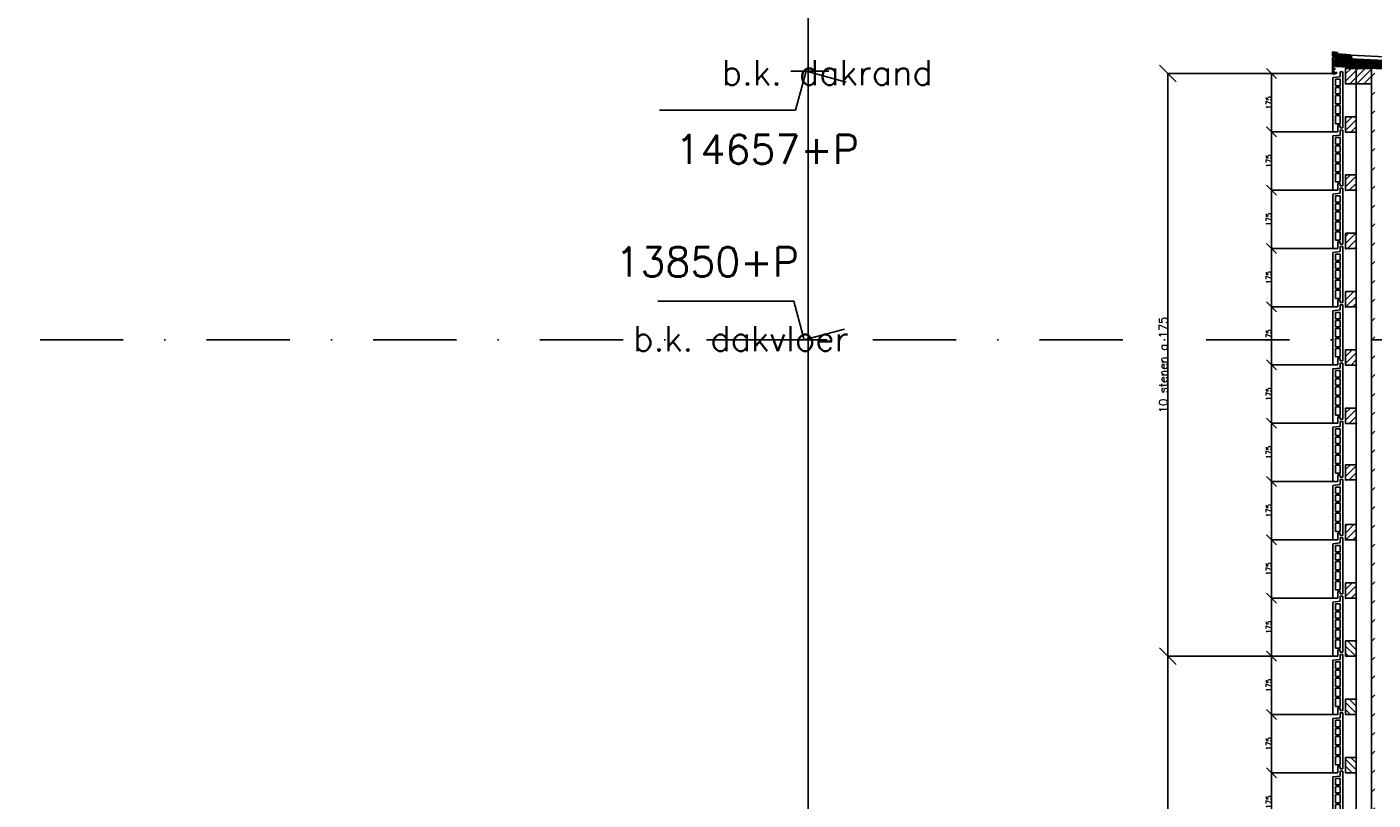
# Model space of a CAD drawing. Extents: x 0 to 317513, y 0 to 193913.
# Tile 11 of 69: x 153921 to 157962, y 104914 to 107236. Entities that reach past the tile are written whole.
import ezdxf

# ---------------------------------------------------------------- set-up
doc = ezdxf.new("R2010")
doc.units = 0
doc.header["$LTSCALE"] = 20
doc.header["$MEASUREMENT"] = 0
doc.header["$PDSIZE"] = -1
for name, pattern in [('CENTER', [5.421053, 3.388158, -0.677632, 0.677632, -0.677632]), ('DASHDOT', [25, 12.5, -6.25, 0, -6.25]), ('DD1', [2.66667, 1.66667, -0.5, 0, -0.5]), ('HIDDEN', [9.375, 6.25, -3.125])]:
    doc.linetypes.add(name, pattern=pattern)
doc.layers.get('0').update_dxf_attribs({"linetype": 'CONTINUOUS'})
doc.layers.get('DEFPOINTS').update_dxf_attribs({"linetype": 'CONTINUOUS'})
for name, color, linetype in [('A--A25--_F--3-', 9, 'CONTINUOUS'), ('A--A42--_F--3-', 9, 'CONTINUOUS'), ('A--A42--_F-23-', 9, 'CONTINUOUS'), ('A--L21D3_BUITENWAND', 3, 'CONTINUOUS'), ('A--L25--', 7, 'CONTINUOUS'), ('A--L25--_F-23-', 7, 'CONTINUOUS'), ('A--L27DC4_DAKEN', 4, 'HIDDEN'), ('A--L31--', 2, 'CONTINUOUS'), ('A--L42--', 7, 'CONTINUOUS'), ('A--L42--_F--3-', 7, 'CONTINUOUS'), ('A--L42--_F-23-', 7, 'CONTINUOUS'), ('A--L47', 7, 'CONTINUOUS'), ('A--M$1A-_F123-', 1, 'CONTINUOUS'), ('A--M01A1_MAATVOERING', 1, 'CONTINUOUS'), ('A--M01B1_HOOGTE_MAATV', 1, 'CONTINUOUS'), ('A--T01B2_HOOGTE_MAATV', 2, 'CONTINUOUS'), ('A--T01B3_HOOGTE_MAATV', 3, 'CONTINUOUS'), ('STRAMIEN', 8, 'DD1'), ('X--LR---_CP', 7, 'CONTINUOUS')]:
    doc.layers.add(name, color=color, linetype=linetype)
doc.styles.add('HOOGTEXT', font='ROMANS.shx', dxfattribs={"height": 2.5})
doc.styles.add('MAATLIJN', font='ROMANS')
doc.dimstyles.new('ALFA25', dxfattribs={"dimscale": 0.3, "dimtxt": 50, "dimasz": 100, "dimexe": 0, "dimexo": 0, "dimgap": 2, "dimtad": 1, "dimdec": 0, "dimzin": 0, "dimdsep": 46, "dimtxsty": 'MAATLIJN', "dimblk1": 'OBLIQUE', "dimblk2": 'OBLIQUE', "dimsah": 1, "dimcen": 0, "dimclrd": 1, "dimclre": 1, "dimclrt": 2, "dimadec": 0, "dimazin": 0, "dimtfac": 0.75, "dimtdec": 4, "dimtix": 1, "dimtmove": 2, "dimatfit": 3, "dimldrblk": 'OBLIQUE', "dimfxl": 0, "dimtvp": 1.5, "dimtolj": 1, "dimtzin": 0, "dimarcsym": 0})
pattern_1 = [(45, (0, 0), (-10.6066, 10.6066), [])]

# ---------------------------------------------------------------- blocks, each defined once
blk = doc.blocks.new('_OBLIQUE')
at = {"color": 0, "linetype": 'ByBlock'}
blk.add_line((-0.5, -0.5), (0.5, 0.5), dxfattribs=at)
blk = doc.blocks.new('*D65')
at = {"color": 1, "linetype": 'ByBlock'}
for p, q in [((157841.3, 105345.9), (157656.7, 105345.9)), ((157656.7, 105170.9), (157656.7, 105345.9)), ((157841.3, 105170.9), (157656.7, 105170.9))]:
    blk.add_line(p, q, dxfattribs=at)
at = {"layer": 'DEFPOINTS', "color": 0, "linetype": 'ByBlock'}
for p in [(157656.7, 105345.9), (157841.3, 105345.9), (157841.3, 105170.9)]:
    blk.add_point(p, dxfattribs=at)
at = {"color": 1, "linetype": 'ByBlock', "xscale": 30, "yscale": 30, "zscale": 30}
for p, rotation in [((157656.7, 105345.9), 90), ((157656.7, 105170.9), 270)]:
    blk.add_blockref('_OBLIQUE', p, dxfattribs=dict(at, rotation=rotation))
at = {"color": 2, "linetype": 'ByBlock', "insert": (157648.6, 105258.4), "char_height": 15, "attachment_point": 5, "rotation": 90, "style": 'MAATLIJN'}
blk.add_mtext('\\A1;175', dxfattribs=at)
blk = doc.blocks.new('*D66')
at = {"color": 1, "linetype": 'ByBlock'}
for p, q in [((157841.3, 105520.9), (157656.7, 105520.9)), ((157656.7, 105345.9), (157656.7, 105520.9)), ((157841.3, 105345.9), (157656.7, 105345.9))]:
    blk.add_line(p, q, dxfattribs=at)
at = {"layer": 'DEFPOINTS', "color": 0, "linetype": 'ByBlock'}
for p in [(157656.7, 105520.9), (157841.3, 105520.9), (157841.3, 105345.9)]:
    blk.add_point(p, dxfattribs=at)
at = {"color": 1, "linetype": 'ByBlock', "xscale": 30, "yscale": 30, "zscale": 30}
for p, rotation in [((157656.7, 105520.9), 90), ((157656.7, 105345.9), 270)]:
    blk.add_blockref('_OBLIQUE', p, dxfattribs=dict(at, rotation=rotation))
at = {"color": 2, "linetype": 'ByBlock', "insert": (157648.6, 105433.4), "char_height": 15, "attachment_point": 5, "rotation": 90, "style": 'MAATLIJN'}
blk.add_mtext('\\A1;175', dxfattribs=at)
blk = doc.blocks.new('*D67')
at = {"color": 1, "linetype": 'ByBlock'}
for p, q in [((157841.3, 105695.9), (157656.7, 105695.9)), ((157656.7, 105520.9), (157656.7, 105695.9)), ((157841.3, 105520.9), (157656.7, 105520.9))]:
    blk.add_line(p, q, dxfattribs=at)
at = {"layer": 'DEFPOINTS', "color": 0, "linetype": 'ByBlock'}
for p in [(157656.7, 105695.9), (157841.3, 105695.9), (157841.3, 105520.9)]:
    blk.add_point(p, dxfattribs=at)
at = {"color": 1, "linetype": 'ByBlock', "xscale": 30, "yscale": 30, "zscale": 30}
for p, rotation in [((157656.7, 105695.9), 90), ((157656.7, 105520.9), 270)]:
    blk.add_blockref('_OBLIQUE', p, dxfattribs=dict(at, rotation=rotation))
at = {"color": 2, "linetype": 'ByBlock', "insert": (157648.6, 105608.4), "char_height": 15, "attachment_point": 5, "rotation": 90, "style": 'MAATLIJN'}
blk.add_mtext('\\A1;175', dxfattribs=at)
blk = doc.blocks.new('*D68')
at = {"color": 1, "linetype": 'ByBlock'}
for p, q in [((157841.3, 105870.9), (157656.7, 105870.9)), ((157656.7, 105695.9), (157656.7, 105870.9)), ((157841.3, 105695.9), (157656.7, 105695.9))]:
    blk.add_line(p, q, dxfattribs=at)
at = {"layer": 'DEFPOINTS', "color": 0, "linetype": 'ByBlock'}
for p in [(157656.7, 105870.9), (157841.3, 105870.9), (157841.3, 105695.9)]:
    blk.add_point(p, dxfattribs=at)
at = {"color": 1, "linetype": 'ByBlock', "xscale": 30, "yscale": 30, "zscale": 30}
for p, rotation in [((157656.7, 105870.9), 90), ((157656.7, 105695.9), 270)]:
    blk.add_blockref('_OBLIQUE', p, dxfattribs=dict(at, rotation=rotation))
at = {"color": 2, "linetype": 'ByBlock', "insert": (157648.6, 105783.4), "char_height": 15, "attachment_point": 5, "rotation": 90, "style": 'MAATLIJN'}
blk.add_mtext('\\A1;175', dxfattribs=at)
blk = doc.blocks.new('*D69')
at = {"color": 1, "linetype": 'ByBlock'}
for p, q in [((157841.3, 106045.9), (157656.7, 106045.9)), ((157656.7, 105870.9), (157656.7, 106045.9)), ((157841.3, 105870.9), (157656.7, 105870.9))]:
    blk.add_line(p, q, dxfattribs=at)
at = {"layer": 'DEFPOINTS', "color": 0, "linetype": 'ByBlock'}
for p in [(157656.7, 106045.9), (157841.3, 106045.9), (157841.3, 105870.9)]:
    blk.add_point(p, dxfattribs=at)
at = {"color": 1, "linetype": 'ByBlock', "xscale": 30, "yscale": 30, "zscale": 30}
for p, rotation in [((157656.7, 106045.9), 90), ((157656.7, 105870.9), 270)]:
    blk.add_blockref('_OBLIQUE', p, dxfattribs=dict(at, rotation=rotation))
at = {"color": 2, "linetype": 'ByBlock', "insert": (157648.6, 105958.4), "char_height": 15, "attachment_point": 5, "rotation": 90, "style": 'MAATLIJN'}
blk.add_mtext('\\A1;175', dxfattribs=at)
blk = doc.blocks.new('*D70')
at = {"color": 1, "linetype": 'ByBlock'}
for p, q in [((157841.3, 106220.9), (157656.7, 106220.9)), ((157656.7, 106045.9), (157656.7, 106220.9)), ((157841.3, 106045.9), (157656.7, 106045.9))]:
    blk.add_line(p, q, dxfattribs=at)
at = {"layer": 'DEFPOINTS', "color": 0, "linetype": 'ByBlock'}
for p in [(157656.7, 106220.9), (157841.3, 106220.9), (157841.3, 106045.9)]:
    blk.add_point(p, dxfattribs=at)
at = {"color": 1, "linetype": 'ByBlock', "xscale": 30, "yscale": 30, "zscale": 30}
for p, rotation in [((157656.7, 106220.9), 90), ((157656.7, 106045.9), 270)]:
    blk.add_blockref('_OBLIQUE', p, dxfattribs=dict(at, rotation=rotation))
at = {"color": 2, "linetype": 'ByBlock', "insert": (157648.6, 106133.4), "char_height": 15, "attachment_point": 5, "rotation": 90, "style": 'MAATLIJN'}
blk.add_mtext('\\A1;175', dxfattribs=at)
blk = doc.blocks.new('*D71')
at = {"color": 1, "linetype": 'ByBlock'}
for p, q in [((157841.3, 106745.9), (157656.7, 106745.9)), ((157656.7, 106570.9), (157656.7, 106745.9)), ((157841.3, 106570.9), (157656.7, 106570.9))]:
    blk.add_line(p, q, dxfattribs=at)
at = {"layer": 'DEFPOINTS', "color": 0, "linetype": 'ByBlock'}
for p in [(157656.7, 106745.9), (157841.3, 106745.9), (157841.3, 106570.9)]:
    blk.add_point(p, dxfattribs=at)
at = {"color": 1, "linetype": 'ByBlock', "xscale": 30, "yscale": 30, "zscale": 30}
for p, rotation in [((157656.7, 106745.9), 90), ((157656.7, 106570.9), 270)]:
    blk.add_blockref('_OBLIQUE', p, dxfattribs=dict(at, rotation=rotation))
at = {"color": 2, "linetype": 'ByBlock', "insert": (157648.6, 106658.4), "char_height": 15, "attachment_point": 5, "rotation": 90, "style": 'MAATLIJN'}
blk.add_mtext('\\A1;175', dxfattribs=at)
blk = doc.blocks.new('*D72')
at = {"color": 1, "linetype": 'ByBlock'}
for p, q in [((157841.3, 106395.9), (157656.7, 106395.9)), ((157656.7, 106220.9), (157656.7, 106395.9)), ((157841.3, 106220.9), (157656.7, 106220.9))]:
    blk.add_line(p, q, dxfattribs=at)
at = {"layer": 'DEFPOINTS', "color": 0, "linetype": 'ByBlock'}
for p in [(157656.7, 106395.9), (157841.3, 106395.9), (157841.3, 106220.9)]:
    blk.add_point(p, dxfattribs=at)
at = {"color": 1, "linetype": 'ByBlock', "xscale": 30, "yscale": 30, "zscale": 30}
for p, rotation in [((157656.7, 106395.9), 90), ((157656.7, 106220.9), 270)]:
    blk.add_blockref('_OBLIQUE', p, dxfattribs=dict(at, rotation=rotation))
at = {"color": 2, "linetype": 'ByBlock', "insert": (157648.6, 106308.4), "char_height": 15, "attachment_point": 5, "rotation": 90, "style": 'MAATLIJN'}
blk.add_mtext('\\A1;175', dxfattribs=at)
blk = doc.blocks.new('*D73')
at = {"color": 1, "linetype": 'ByBlock'}
for p, q in [((157841.3, 106570.9), (157656.7, 106570.9)), ((157656.7, 106395.9), (157656.7, 106570.9)), ((157841.3, 106395.9), (157656.7, 106395.9))]:
    blk.add_line(p, q, dxfattribs=at)
at = {"layer": 'DEFPOINTS', "color": 0, "linetype": 'ByBlock'}
for p in [(157656.7, 106570.9), (157841.3, 106570.9), (157841.3, 106395.9)]:
    blk.add_point(p, dxfattribs=at)
at = {"color": 1, "linetype": 'ByBlock', "xscale": 30, "yscale": 30, "zscale": 30}
for p, rotation in [((157656.7, 106570.9), 90), ((157656.7, 106395.9), 270)]:
    blk.add_blockref('_OBLIQUE', p, dxfattribs=dict(at, rotation=rotation))
at = {"color": 2, "linetype": 'ByBlock', "insert": (157648.6, 106483.4), "char_height": 15, "attachment_point": 5, "rotation": 90, "style": 'MAATLIJN'}
blk.add_mtext('\\A1;175', dxfattribs=at)
blk = doc.blocks.new('*U632')
at = {"layer": 'A--A42--_F-23-', "linetype": 'Continuous'}
h = blk.add_hatch(dxfattribs=at)
h.set_pattern_fill('ALFALINE', color=256, scale=40, style=0)
h.set_pattern_definition([(45, (-157962.265, -101917.898), (-28.284271, 28.284271), [])])
h.paths.add_polyline_path([(0, 0), (-5, 0), (-5, 5194), (0, 5194), (5, 5194), (5, 0)])
at = {"layer": 'A--L42--_F-23-', "color": 2, "linetype": 'Continuous'}
blk.add_lwpolyline([(0, 0), (-5, 0), (-5, 5194), (0, 5194)], dxfattribs=at)
blk = doc.blocks.new('*D75')
at = {"color": 1, "linetype": 'ByBlock'}
for p, q in [((157766.4, 105345.9), (157345.6, 105345.9)), ((157345.6, 103595.9), (157345.6, 105345.9)), ((157766.4, 103595.9), (157345.6, 103595.9))]:
    blk.add_line(p, q, dxfattribs=at)
at = {"layer": 'DEFPOINTS', "color": 0, "linetype": 'ByBlock'}
for p in [(157345.6, 105345.9), (157766.4, 105345.9), (157766.4, 103595.9)]:
    blk.add_point(p, dxfattribs=at)
at = {"color": 1, "linetype": 'ByBlock', "xscale": 50, "yscale": 50, "zscale": 50}
for p, rotation in [((157345.6, 105345.9), 90), ((157345.6, 103595.9), 270)]:
    blk.add_blockref('_OBLIQUE', p, dxfattribs=dict(at, rotation=rotation))
at = {"color": 2, "linetype": 'ByBlock', "insert": (157332.1, 104470.9), "char_height": 25, "attachment_point": 5, "rotation": 90, "style": 'MAATLIJN'}
blk.add_mtext('\\A1;10 stenen a 175', dxfattribs=at)
blk = doc.blocks.new('*D76')
at = {"color": 1, "linetype": 'ByBlock'}
for p, q in [((157766.4, 107095.9), (157345.6, 107095.9)), ((157345.6, 105345.9), (157345.6, 107095.9)), ((157766.4, 105345.9), (157345.6, 105345.9))]:
    blk.add_line(p, q, dxfattribs=at)
at = {"layer": 'DEFPOINTS', "color": 0, "linetype": 'ByBlock'}
for p in [(157345.6, 107095.9), (157766.4, 107095.9), (157766.4, 105345.9)]:
    blk.add_point(p, dxfattribs=at)
at = {"color": 1, "linetype": 'ByBlock', "xscale": 50, "yscale": 50, "zscale": 50}
for p, rotation in [((157345.6, 107095.9), 90), ((157345.6, 105345.9), 270)]:
    blk.add_blockref('_OBLIQUE', p, dxfattribs=dict(at, rotation=rotation))
at = {"color": 2, "linetype": 'ByBlock', "insert": (157332.1, 106220.9), "char_height": 25, "attachment_point": 5, "rotation": 90, "style": 'MAATLIJN'}
blk.add_mtext('\\A1;10 stenen a 175', dxfattribs=at)
blk = doc.blocks.new('*D77')
at = {"color": 1, "linetype": 'ByBlock'}
for p, q in [((157841.3, 106920.9), (157656.7, 106920.9)), ((157656.7, 106745.9), (157656.7, 106920.9)), ((157841.3, 106745.9), (157656.7, 106745.9))]:
    blk.add_line(p, q, dxfattribs=at)
at = {"layer": 'DEFPOINTS', "color": 0, "linetype": 'ByBlock'}
for p in [(157656.7, 106920.9), (157841.3, 106920.9), (157841.3, 106745.9)]:
    blk.add_point(p, dxfattribs=at)
at = {"color": 1, "linetype": 'ByBlock', "xscale": 30, "yscale": 30, "zscale": 30}
for p, rotation in [((157656.7, 106920.9), 90), ((157656.7, 106745.9), 270)]:
    blk.add_blockref('_OBLIQUE', p, dxfattribs=dict(at, rotation=rotation))
at = {"color": 2, "linetype": 'ByBlock', "insert": (157648.6, 106833.4), "char_height": 15, "attachment_point": 5, "rotation": 90, "style": 'MAATLIJN'}
blk.add_mtext('\\A1;175', dxfattribs=at)
blk = doc.blocks.new('*D78')
at = {"color": 1, "linetype": 'ByBlock'}
for p, q in [((157841.3, 106745.9), (157656.7, 106745.9)), ((157656.7, 106570.9), (157656.7, 106745.9)), ((157841.3, 106570.9), (157656.7, 106570.9))]:
    blk.add_line(p, q, dxfattribs=at)
at = {"layer": 'DEFPOINTS', "color": 0, "linetype": 'ByBlock'}
for p in [(157656.7, 106745.9), (157841.3, 106745.9), (157841.3, 106570.9)]:
    blk.add_point(p, dxfattribs=at)
at = {"color": 1, "linetype": 'ByBlock', "xscale": 30, "yscale": 30, "zscale": 30}
for p, rotation in [((157656.7, 106745.9), 90), ((157656.7, 106570.9), 270)]:
    blk.add_blockref('_OBLIQUE', p, dxfattribs=dict(at, rotation=rotation))
at = {"color": 2, "linetype": 'ByBlock', "insert": (157648.6, 106658.4), "char_height": 15, "attachment_point": 5, "rotation": 90, "style": 'MAATLIJN'}
blk.add_mtext('\\A1;175', dxfattribs=at)
blk = doc.blocks.new('*D79')
at = {"color": 1, "linetype": 'ByBlock'}
for p, q in [((157841.3, 107095.9), (157656.7, 107095.9)), ((157656.7, 106920.9), (157656.7, 107095.9)), ((157841.3, 106920.9), (157656.7, 106920.9))]:
    blk.add_line(p, q, dxfattribs=at)
at = {"layer": 'DEFPOINTS', "color": 0, "linetype": 'ByBlock'}
for p in [(157656.7, 107095.9), (157841.3, 107095.9), (157841.3, 106920.9)]:
    blk.add_point(p, dxfattribs=at)
at = {"color": 1, "linetype": 'ByBlock', "xscale": 30, "yscale": 30, "zscale": 30}
for p, rotation in [((157656.7, 107095.9), 90), ((157656.7, 106920.9), 270)]:
    blk.add_blockref('_OBLIQUE', p, dxfattribs=dict(at, rotation=rotation))
at = {"color": 2, "linetype": 'ByBlock', "insert": (157648.6, 107008.4), "char_height": 15, "attachment_point": 5, "rotation": 90, "style": 'MAATLIJN'}
blk.add_mtext('\\A1;175', dxfattribs=at)
blk = doc.blocks.new('E100606D_8713350')
at = {"color": 0}
blk.add_lwpolyline([(17.9, 1.6), (20.2, 1.6), (20, 1.8, -0.57735), (20.2, 2.1), (21.5, 2.1), (22.8, 2.1, -0.57735), (23, 1.8), (22.9, 1.6), (25.2, 1.6), (25, 1.8, -0.57735), (25.2, 2.1), (26.5, 2.1), (27.8, 2.1, -0.57735), (28, 1.8), (27.9, 1.6), (30.2, 1.6), (30, 1.8, -0.57735), (30.2, 2.1), (31.5, 2.1), (32.8, 2.1, -0.57735), (33, 1.8), (32.9, 1.6), (35.2, 1.6), (35, 1.8, -0.57735), (35.2, 2.1), (36.5, 2.1), (37.8, 2.1, -0.57735), (38, 1.8), (37.9, 1.6), (40.2, 1.6), (40, 1.8, -0.57735), (40.2, 2.1), (41.5, 2.1), (42.8, 2.1, -0.57735), (43, 1.8), (42.9, 1.6), (45.2, 1.6), (45, 1.8, -0.57735), (45.2, 2.1), (46.5, 2.1), (47.8, 2.1, -0.57735), (48, 1.8), (47.9, 1.6), (50.2, 1.6), (50, 1.8, -0.57735), (50.2, 2.1), (51.5, 2.1), (52.8, 2.1, -0.57735), (53, 1.8), (52.9, 1.6), (55.2, 1.6), (55, 1.8, -0.57735), (55.2, 2.1), (56.5, 2.1), (57.8, 2.1, -0.57735), (58, 1.8), (57.9, 1.6), (60.2, 1.6), (60, 1.8, -0.57735), (60.2, 2.1), (61.5, 2.1), (62.8, 2.1, -0.57735), (63, 1.8), (62.9, 1.6), (65.2, 1.6), (65, 1.8, -0.57735), (65.2, 2.1), (66.5, 2.1), (67.8, 2.1, -0.57735), (68, 1.8), (67.9, 1.6), (70.2, 1.6), (70, 1.8, -0.57735), (70.2, 2.1), (71.5, 2.1), (72.8, 2.1, -0.57735), (73, 1.8), (72.9, 1.6), (78.3, 0.6, -0.912623), (78.3, 0.1), (-5.3, 0.1, 0.414214), (-5.8, -0.4), (-5.8, -1.4, -0.414214), (-6.3, -1.9, -0.414214), (-6.8, -1.4), (-6.8, -0.4, 0.414214), (-7.3, 0.1), (-9.5, 0.1, 0.414214), (-10, -0.4), (-10, -24.7, 0.414214), (-9.5, -25.2), (-7.3, -25.2, 0.414214), (-6.8, -24.7), (-6.8, -23.7, -0.414214), (-6.3, -23.2, -0.414214), (-5.8, -23.7), (-5.8, -25.7, -0.414214), (-6.3, -26.2), (-9.5, -26.2, 0.414214), (-10, -26.7), (-10, -38.7, 0.534511), (-9.3, -39.1), (-1, -35.7, -0.534511), (0, -36.4, -0.303347), (-0.4, -37.1), (-9.4, -40.8, -0.534511), (-11.5, -39.4), (-11.5, 12.6, -0.414214), (-10, 14.1), (0, 14.1, -0.414214), (0.5, 13.6), (0.5, 13.1, -0.414214), (0, 12.6), (-9.5, 12.6, 0.414214), (-10, 12.1), (-10, 2.6, 0.414214), (-9.5, 2.1), (-8.5, 2.1), (-7.2, 2.1, -0.57735), (-7, 1.8), (-7.1, 1.6), (-4.8, 1.6), (-5, 1.8, -0.57735), (-4.8, 2.1), (-3.5, 2.1), (-2.2, 2.1, -0.57735), (-2, 1.8), (-2.1, 1.6), (0.2, 1.6), (0, 1.8, -0.57735), (0.2, 2.1), (1.5, 2.1), (2.8, 2.1, -0.57735), (3, 1.8), (2.9, 1.6), (5.2, 1.6), (5, 1.8, -0.57735), (5.2, 2.1), (6.5, 2.1), (7.8, 2.1, -0.57735), (8, 1.8), (7.9, 1.6), (10.2, 1.6), (10, 1.8, -0.57735), (10.2, 2.1), (11.5, 2.1), (12.8, 2.1, -0.57735), (13, 1.8), (12.9, 1.6), (15.2, 1.6), (15, 1.8, -0.57735), (15.2, 2.1), (16.5, 2.1), (17.8, 2.1, -0.57735), (18, 1.8)], format="xyb", close=True, dxfattribs=at)
blk = doc.blocks.new('ARGETON175')
at = {"layer": 'A--L21D3_BUITENWAND'}
for p, q in [((0, 168), (-8, 168)), ((-8, 153), (-8, 168)), ((0, 0), (0, 168)), ((-8, 153), (-30, 150.5)), ((-30, 150.5), (-30, -12.5)), ((-22, 145.5), (-22, 126)), ((-8, 145.5), (-22, 145.5)), ((-8, 126), (-22, 126)), ((-8, 126), (-8, 145.5)), ((-8, 121), (-22, 121)), ((-22, 121), (-22, 102)), ((-22, 102), (-8, 102)), ((-22, 97), (-22, 72)), ((-22, 97), (-8, 97)), ((-8, 102), (-8, 121)), ((-8, 72), (-8, 97)), ((-22, 72), (-8, 72)), ((-22, 67), (-22, 42)), ((-22, 67), (-8, 67)), ((-22, 42), (-8, 42)), ((-8, 42), (-8, 67)), ((-22, 37), (-22, 12)), ((-22, 37), (-8, 37)), ((-22, 12), (-8, 12)), ((-15, 7), (-15, -12.5)), ((-15, 7), (-8, 7)), ((-8, 12), (-8, 37)), ((-8, 7), (-8, 0)), ((-8, 0), (0, 0)), ((-30, -12.5), (-15, -12.5))]:
    blk.add_line(p, q, dxfattribs=at)
blk = doc.blocks.new('Q020261-')
at = {"layer": 'A--A25--_F--3-'}
h = blk.add_hatch(dxfattribs=at)
h.set_pattern_fill('ALFALINE', color=256, scale=15, style=0, pattern_type=2)
h.set_pattern_definition(pattern_1)
h.paths.add_polyline_path([(0, 0), (0, 46), (46, 46), (46, 0)])
at = {"layer": 'A--L25--_F-23-', "color": 2, "linetype": 'Continuous'}
blk.add_lwpolyline([(0, 0), (0, 46), (46, 46), (46, 0)], close=True, dxfattribs=at)
at = {"layer": 'X--LR---_CP'}
for p in [(0, 0), (0, 0), (46, 0)]:
    blk.add_point(p, dxfattribs=at)
blk = doc.blocks.new('HOUT46X32')
at = {"layer": 'A--A25--_F--3-'}
h = blk.add_hatch(dxfattribs=at)
h.set_pattern_fill('ALFALINE', color=256, scale=15, style=0, pattern_type=2)
h.set_pattern_definition(pattern_1)
h.paths.add_polyline_path([(0, 0), (0, 46), (32, 46), (32, 0)])
at = {"layer": 'A--L25--_F-23-', "color": 2, "linetype": 'Continuous'}
blk.add_lwpolyline([(0, 0), (0, 46), (32, 46), (32, 0)], close=True, dxfattribs=at)
at = {"layer": 'X--LR---_CP'}
for p in [(0, 0), (0, 0), (32, 0)]:
    blk.add_point(p, dxfattribs=at)
blk = doc.blocks.new('*D102')
at = {"color": 1, "linetype": 'ByBlock'}
for p, q in [((157841.3, 104995.9), (157656.7, 104995.9)), ((157656.7, 104820.9), (157656.7, 104995.9)), ((157841.3, 104820.9), (157656.7, 104820.9))]:
    blk.add_line(p, q, dxfattribs=at)
at = {"layer": 'DEFPOINTS', "color": 0, "linetype": 'ByBlock'}
for p in [(157656.7, 104995.9), (157841.3, 104995.9), (157841.3, 104820.9)]:
    blk.add_point(p, dxfattribs=at)
at = {"color": 1, "linetype": 'ByBlock', "xscale": 30, "yscale": 30, "zscale": 30}
for p, rotation in [((157656.7, 104995.9), 90), ((157656.7, 104820.9), 270)]:
    blk.add_blockref('_OBLIQUE', p, dxfattribs=dict(at, rotation=rotation))
at = {"color": 2, "linetype": 'ByBlock', "insert": (157648.6, 104908.4), "char_height": 15, "attachment_point": 5, "rotation": 90, "style": 'MAATLIJN'}
blk.add_mtext('\\A1;175', dxfattribs=at)
blk = doc.blocks.new('*D103')
at = {"color": 1, "linetype": 'ByBlock'}
for p, q in [((157841.3, 105170.9), (157656.7, 105170.9)), ((157656.7, 104995.9), (157656.7, 105170.9)), ((157841.3, 104995.9), (157656.7, 104995.9))]:
    blk.add_line(p, q, dxfattribs=at)
at = {"layer": 'DEFPOINTS', "color": 0, "linetype": 'ByBlock'}
for p in [(157656.7, 105170.9), (157841.3, 105170.9), (157841.3, 104995.9)]:
    blk.add_point(p, dxfattribs=at)
at = {"color": 1, "linetype": 'ByBlock', "xscale": 30, "yscale": 30, "zscale": 30}
for p, rotation in [((157656.7, 105170.9), 90), ((157656.7, 104995.9), 270)]:
    blk.add_blockref('_OBLIQUE', p, dxfattribs=dict(at, rotation=rotation))
at = {"color": 2, "linetype": 'ByBlock', "insert": (157648.6, 105083.4), "char_height": 15, "attachment_point": 5, "rotation": 90, "style": 'MAATLIJN'}
blk.add_mtext('\\A1;175', dxfattribs=at)
blk = doc.blocks.new('*D104')
at = {"color": 1, "linetype": 'ByBlock'}
for p, q in [((157841.3, 105345.9), (157656.7, 105345.9)), ((157656.7, 105170.9), (157656.7, 105345.9)), ((157841.3, 105170.9), (157656.7, 105170.9))]:
    blk.add_line(p, q, dxfattribs=at)
at = {"layer": 'DEFPOINTS', "color": 0, "linetype": 'ByBlock'}
for p in [(157656.7, 105345.9), (157841.3, 105345.9), (157841.3, 105170.9)]:
    blk.add_point(p, dxfattribs=at)
at = {"color": 1, "linetype": 'ByBlock', "xscale": 30, "yscale": 30, "zscale": 30}
for p, rotation in [((157656.7, 105345.9), 90), ((157656.7, 105170.9), 270)]:
    blk.add_blockref('_OBLIQUE', p, dxfattribs=dict(at, rotation=rotation))
at = {"color": 2, "linetype": 'ByBlock', "insert": (157648.6, 105258.4), "char_height": 15, "attachment_point": 5, "rotation": 90, "style": 'MAATLIJN'}
blk.add_mtext('\\A1;175', dxfattribs=at)
blk = doc.blocks.new('HOOGTEP')
at = {"layer": 'A--M01A1_MAATVOERING'}
for p, q in [((0, 0), (0.624, 2.33)), ((0.624, 2.33), (8.794, 2.33)), ((-2.415, 0.647), (0, 0))]:
    blk.add_line(p, q, dxfattribs=at)
at = {"layer": 'A--M01B1_HOOGTE_MAATV'}
blk.add_line((-1.379, 0), (0.911, 0), dxfattribs=at)
at = {"layer": 'A--T01B2_HOOGTE_MAATV', "style": 'HOOGTEXT', "flags": 4}
blk.add_attdef('TEKST', (1.84, -0.671), '', height=1.5, dxfattribs=at)
at = {"layer": 'A--T01B3_HOOGTE_MAATV', "style": 'HOOGTEXT', "flags": 4}
blk.add_attdef('HOOGTE', (1.673, 3.819), '', height=1.75, dxfattribs=at)

msp = doc.modelspace()

# ---------------------------------------------------------------- hatches: boundary and pattern name
at = {"layer": 'A--A42--_F--3-'}
h = msp.add_hatch(dxfattribs=at)
h.set_pattern_fill('ALFALINE', color=256, scale=4, angle=132.3132, style=0, pattern_type=2)
h.set_pattern_definition([(177.3132, (158057.4143, 107123.4984), (-0.187505, -3.9956), [])])
h.paths.add_polyline_path([(157848.05, 107123), (157848.94, 107141.98), (158164.2, 107127.18), (158163.31, 107108.2), (158163.03, 107102.21), (157847.77, 107117.01)])

# ---------------------------------------------------------------- linework, layer by layer
at = {"color": 0}
for p, q in [((157840.42, 107159.81), (157840.42, 107149.61)), ((157844.94, 107148.11), (157840.64, 107143.81)), ((157840.64, 107143.81), (157840.64, 107096.63)), ((157841.28, 107149.25), (157841.77, 107149.75)), ((157854.94, 107159.63), (157841.51, 107160.8)), ((157841.77, 107155.16), (157841.77, 107158.88)), ((157841.77, 107149.75), (157841.77, 107151.84)), ((157844.63, 107154.9), (157841.92, 107152.19)), ((157842, 107157.9), (157843.1, 107159.01)), ((157844.54, 107145.73), (157842.04, 107143.23)), ((157842.04, 107124.93), (157842.04, 107143.23)), ((157844.94, 107156.84), (157842.09, 107157.57)), ((157851.68, 107158.56), (157842.32, 107159.38)), ((157844.43, 107156.61), (157842.63, 107154.81)), ((157843.1, 107159.01), (157846.34, 107158.73)), ((157844.54, 107145.73), (157856.48, 107144.69)), ((157844.77, 107155.25), (157844.77, 107156.47)), ((157844.94, 107148.11), (157844.94, 107156.84)), ((157850.1, 107154.97), (157846.34, 107158.73)), ((157846.34, 107147.44), (157846.34, 107155.54)), ((157846.38, 107147.98), (157847.04, 107155.57)), ((157847.29, 107146.9), (157846.38, 107147.98)), ((157846.79, 107146.94), (157882.06, 107143.86)), ((157847.19, 107155.89), (157848.9, 107154.18)), ((157847.29, 107146.9), (157848.29, 107146.81)), ((157847.39, 107155.7), (157850.44, 107152.64)), ((157848.29, 107146.81), (157848.63, 107150.79)), ((157860.59, 107149.75), (157848.63, 107150.79)), ((157848.9, 107154.18), (157849.7, 107154.11)), ((157850.44, 107152.64), (157862.76, 107151.57)), ((157856.47, 107153.77), (157851.68, 107158.56)), ((157857.07, 107155.08), (157854.74, 107157.41)), ((157856.04, 107158.53), (157854.94, 107159.63)), ((157855.14, 107158.26), (157855.88, 107158.19)), ((157856.15, 107137.58), (157855.66, 107136.73)), ((157855.84, 107136.43), (157859.44, 107136.43)), ((157856.47, 107153.77), (157893.57, 107150.53)), ((157856.94, 107137.83), (157856.59, 107137.83)), ((157856.94, 107144.19), (157856.94, 107137.83)), ((157894.21, 107151.83), (157857.07, 107155.08)), ((157858.34, 107137.83), (157858.34, 107143.98)), ((157858.69, 107137.83), (157858.34, 107137.83)), ((157858.88, 107144.48), (157879.28, 107142.69)), ((157859.61, 107136.73), (157859.12, 107137.58)), ((157860.24, 107145.76), (157860.59, 107149.75)), ((157860.24, 107145.76), (157864.22, 107145.42)), ((157862.66, 107150.45), (157862.76, 107151.57)), ((157862.66, 107150.45), (157870.63, 107149.76)), ((157864.44, 107147.91), (157862.66, 107150.45)), ((157862.76, 107151.57), (157866.74, 107151.22)), ((157864.22, 107145.42), (157864.44, 107147.91)), ((157868.43, 107147.56), (157864.44, 107147.91)), ((157870.72, 107150.87), (157866.74, 107151.22)), ((157868.43, 107147.56), (157868.21, 107145.07)), ((157868.21, 107145.07), (157872.19, 107144.72)), ((157870.63, 107149.76), (157868.43, 107147.56)), ((157870.72, 107150.87), (157870.63, 107149.76)), ((157886.66, 107149.48), (157870.72, 107150.87)), ((157872.19, 107144.72), (157872.54, 107148.7)), ((157872.54, 107148.7), (157884.5, 107147.66)), ((157874.76, 107137.83), (157874.13, 107136.73)), ((157874.3, 107136.43), (157878.1, 107136.43)), ((157877.29, 107137.83), (157874.76, 107137.83)), ((157879.67, 107141.95), (157877.29, 107137.83)), ((157878.1, 107136.43), (157879.72, 107139.24)), ((157878.1, 107136.43), (157895.64, 107136.43)), ((157879.72, 107139.24), (157894.72, 107137.93)), ((157882.21, 107143.56), (157880.65, 107140.85)), ((157895.35, 107139.28), (157880.81, 107140.55)), ((157881.5, 107140.89), (157883.89, 107140.68)), ((157883.89, 107140.68), (157884.5, 107147.66)), ((157883.89, 107140.68), (157885.88, 107140.51)), ((157885.88, 107140.51), (157886.66, 107149.48)), ((157885.88, 107140.51), (157890.57, 107140.1)), ((157889.75, 107149.21), (157886.66, 107149.48)), ((157890.57, 107140.1), (157891.09, 107146.08)), ((157891.09, 107146.08), (157892.09, 107145.99)), ((157891.16, 107145.54), (157892.06, 107144.64)), ((157892.17, 107146.99), (157891.21, 107148.36)), ((157895.53, 107145.69), (157891.4, 107146.05)), ((157892.06, 107144.64), (157895.33, 107144.35)), ((157892.09, 107145.99), (157892.17, 107146.99)), ((157893.57, 107150.53), (157896.07, 107147.8)), ((157897.42, 107148.32), (157894.21, 107151.83)), ((157894.72, 107137.93), (157895.64, 107137.01)), ((157895.33, 107144.35), (157897.53, 107142.15)), ((157897.52, 107137.11), (157895.35, 107139.28)), ((157895.64, 107137.01), (157895.64, 107136.43)), ((157895.64, 107136.43), (157897.24, 107136.43)), ((157896.07, 107147.8), (157896.07, 107146.19)), ((157897.42, 107144.17), (157897.42, 107148.32)), ((157898.38, 107143.21), (157897.42, 107144.17)), ((157898.38, 107142.51), (157898.38, 107143.21)), ((157842.04, 107099.18), (157842.04, 107123.18)), ((157842.04, 107123.18), (157847.14, 107123.18)), ((157846.39, 107099.18), (157842.04, 107099.18)), ((157842.04, 107097.63), (157842.04, 107097.93)), ((157842.04, 107097.93), (157847.14, 107097.93)), ((157847.14, 107124.43), (157842.54, 107124.43)), ((157846.39, 107100.18), (157846.39, 107099.18)), ((157847.14, 107100.68), (157846.89, 107100.68)), ((157847.64, 107123.68), (157847.64, 107123.93)), ((157847.64, 107098.43), (157847.64, 107100.18))]:
    msp.add_line(p, q, dxfattribs=at)
at = {"color": 0, "linetype": 'CENTER'}
msp.add_line((157866.74, 107151.22), (157864.13, 107121.4), dxfattribs=at)
at = {"color": 0}
for centre, radius, start, end in [((157841.42, 107159.81), 1, 85, 180), ((157840.92, 107149.61), 0.5, 180, 315), ((157842.27, 107158.88), 0.5, 85, 180), ((157842.27, 107155.16), 0.5, 180, 315), ((157842.27, 107151.84), 0.5, 135, 180), ((157842.14, 107157.76), 0.2, 135, 255.70564), ((157844.57, 107156.47), 0.2, 0, 135), ((157844.27, 107155.25), 0.5, 315, 0), ((157846.84, 107155.54), 0.5, 45, 180), ((157846.84, 107147.44), 0.5, 180, 265), ((157847.24, 107155.56), 0.2, 45, 175), ((157849.74, 107154.61), 0.5, 265, 45), ((157855.1, 107157.76), 0.5, 85, 225), ((157855.84, 107136.63), 0.2, 150, 270), ((157855.9, 107158.39), 0.2, 265, 45), ((157856.59, 107137.33), 0.5, 90, 150), ((157856.44, 107144.19), 0.5, 0, 85), ((157858.84, 107143.98), 0.5, 85, 180), ((157858.69, 107137.33), 0.5, 30, 90), ((157859.44, 107136.63), 0.2, 270, 30), ((157874.3, 107136.63), 0.2, 150, 270), ((157879.23, 107142.2), 0.5, 330, 85), ((157880.83, 107140.75), 0.2, 150, 265), ((157881.54, 107141.39), 0.5, 150, 265), ((157882.04, 107143.66), 0.2, 0, 85), ((157882.04, 107143.66), 0.2, 330, 0), ((157889.57, 107147.21), 2, 35, 85), ((157891.37, 107145.75), 0.3, 85, 225), ((157895.57, 107146.19), 0.5, 265, 0), ((157897.24, 107136.83), 0.4, 270, 0), ((157897.24, 107136.83), 0.4, 0, 45), ((157897.88, 107142.51), 0.5, 225, 315), ((157897.88, 107142.51), 0.5, 315, 0), ((157840.84, 107096.63), 0.2, 180, 270), ((157840.84, 107097.63), 1.2, 270, 0), ((157842.54, 107124.93), 0.5, 180, 270), ((157846.89, 107100.18), 0.5, 90, 180), ((157847.14, 107123.93), 0.5, 0, 90), ((157847.14, 107123.68), 0.5, 270, 0), ((157847.14, 107100.18), 0.5, 0, 90), ((157847.14, 107098.43), 0.5, 270, 0)]:
    msp.add_arc(centre, radius, start, end, dxfattribs=at)
at = {"layer": 'A--L27DC4_DAKEN'}
msp.add_line((157894.28, 107151.75), (158185.14, 107135.67), dxfattribs=at)
at = {"layer": 'A--L31--'}
for p, q in [((157911.26, 107114.03), (157911.26, 105375.9)), ((157911.26, 105431.37), (157911.26, 101917.9))]:
    msp.add_line(p, q, dxfattribs=at)
at = {"layer": 'A--L42--_F--3-', "color": 3, "linetype": 'Continuous'}
msp.add_line((158163.03, 107102.21), (157847.77, 107117.01), dxfattribs=at)
msp.add_lwpolyline([(157847.77, 107117.01), (157848.94, 107141.98), (158164.2, 107127.18), (158163.03, 107102.21)], dxfattribs=at)
at = {"layer": 'STRAMIEN', "linetype": 'Continuous'}
msp.add_line((156266.06, 89445.51), (156266.06, 110048.61), dxfattribs=at)
at = {"layer": 'STRAMIEN', "linetype": 'DASHDOT'}
msp.add_line((232225.64, 106295.9), (153920.77, 106295.9), dxfattribs=at)

# ---------------------------------------------------------------- block references
ref = msp.add_blockref('HOOGTEP', (156259.65, 107102.9), dxfattribs=dict(xscale=50, yscale=50, zscale=50, rotation=180))
ref.add_attrib('TEKST', 'b.k. dakrand', (156006.95, 107061.45), dxfattribs={"layer": 'A--T01B2_HOOGTE_MAATV', "height": 75, "style": 'HOOGTEXT', "flags": 4})
ref.add_attrib('HOOGTE', '14657+P', (155867.69, 106824.42), dxfattribs={"layer": 'A--T01B3_HOOGTE_MAATV', "height": 87.5, "style": 'HOOGTEXT', "flags": 4})
for p in [(157871.26, 106933.4), (157871.26, 106758.4), (157871.26, 106583.4), (157871.26, 106408.4), (157871.26, 106233.4), (157871.26, 106058.4), (157871.26, 105883.4), (157871.26, 105708.4), (157871.26, 105533.4), (157871.26, 105358.4), (157871.26, 105183.4), (157871.26, 105008.4), (157871.26, 104833.4)]:
    msp.add_blockref('ARGETON175', p)
ref = msp.add_blockref('HOOGTEP', (156254.38, 106295.9), dxfattribs=dict(xscale=-50, yscale=50, zscale=50))
ref.add_attrib('TEKST', 'b.k. dakvloer', (155740.96, 106262.34), dxfattribs={"layer": 'A--T01B2_HOOGTE_MAATV', "height": 75, "style": 'HOOGTEXT', "flags": 4})
ref.add_attrib('HOOGTE', '13850+P', (155687.42, 106486.87), dxfattribs={"layer": 'A--T01B3_HOOGTE_MAATV', "height": 87.5, "style": 'HOOGTEXT', "flags": 4})
at = {"layer": 'A--L25--'}
for name, p in [('HOUT46X32', (157879.26, 107065.4)), ('Q020261-', (157911.26, 107065.4)), ('HOUT46X32', (157879.26, 106920.4)), ('HOUT46X32', (157879.26, 106745.4)), ('HOUT46X32', (157879.26, 106570.4)), ('HOUT46X32', (157879.26, 106395.4)), ('HOUT46X32', (157879.26, 106220.4)), ('HOUT46X32', (157879.26, 106045.4)), ('HOUT46X32', (157879.26, 105875.4)), ('HOUT46X32', (157879.26, 105695.4)), ('HOUT46X32', (157879.26, 105520.4))]:
    msp.add_blockref(name, p, dxfattribs=at)
at = {"layer": 'A--L25--', "xscale": -1, "rotation": 180}
for p in [(157879.26, 105391.9), (157879.26, 105216.9), (157879.26, 105041.9)]:
    msp.add_blockref('HOUT46X32', p, dxfattribs=at)
at = {"layer": 'A--L42--'}
msp.add_blockref('*U632', (157962.26, 101917.9), dxfattribs=at)
at = {"layer": 'A--L47'}
msp.add_blockref('E100606D_8713350', (157853.26, 107134.6), dxfattribs=at)

# ---------------------------------------------------------------- dimensions: what is measured, and where the dimension line sits
at = {"layer": 'A--M$1A-_F123-'}
for base, p1, p2, picture, middle in [((157345.62, 107095.9), (157766.44, 105345.9), (157766.44, 107095.9), '*D76', (157332.12, 106220.9)), ((157345.62, 105345.9), (157766.44, 103595.9), (157766.44, 105345.9), '*D75', (157332.12, 104470.9))]:
    dim = msp.add_linear_dim(base=base, p1=p1, p2=p2, angle=270, text='10 stenen a 175', dimstyle='ALFA25', override={"dimscale": 0.5}, dxfattribs=at)
    dim.commit()
    dim.dimension.update_dxf_attribs({"geometry": picture, "text_midpoint": middle})
for base, p1, p2, picture, middle in [((157656.71, 107095.9), (157841.26, 106920.9), (157841.26, 107095.9), '*D79', (157648.61, 107008.4)), ((157656.71, 106920.9), (157841.26, 106745.9), (157841.26, 106920.9), '*D77', (157648.61, 106833.4)), ((157656.71, 106745.9), (157841.26, 106570.9), (157841.26, 106745.9), '*D71', (157648.61, 106658.4)), ((157656.71, 106745.9), (157841.26, 106570.9), (157841.26, 106745.9), '*D78', (157648.61, 106658.4)), ((157656.71, 106570.9), (157841.26, 106395.9), (157841.26, 106570.9), '*D73', (157648.61, 106483.4)), ((157656.71, 106395.9), (157841.26, 106220.9), (157841.26, 106395.9), '*D72', (157648.61, 106308.4)), ((157656.71, 106220.9), (157841.26, 106045.9), (157841.26, 106220.9), '*D70', (157648.61, 106133.4)), ((157656.71, 106045.9), (157841.26, 105870.9), (157841.26, 106045.9), '*D69', (157648.61, 105958.4)), ((157656.71, 105870.9), (157841.26, 105695.9), (157841.26, 105870.9), '*D68', (157648.61, 105783.4)), ((157656.71, 105695.9), (157841.26, 105520.9), (157841.26, 105695.9), '*D67', (157648.61, 105608.4)), ((157656.71, 105520.9), (157841.26, 105345.9), (157841.26, 105520.9), '*D66', (157648.61, 105433.4)), ((157656.71, 105345.9), (157841.26, 105170.9), (157841.26, 105345.9), '*D65', (157648.61, 105258.4)), ((157656.71, 105345.9), (157841.26, 105170.9), (157841.26, 105345.9), '*D104', (157648.61, 105258.4)), ((157656.71, 105170.9), (157841.26, 104995.9), (157841.26, 105170.9), '*D103', (157648.61, 105083.4)), ((157656.71, 104995.9), (157841.26, 104820.9), (157841.26, 104995.9), '*D102', (157648.61, 104908.4))]:
    dim = msp.add_linear_dim(base=base, p1=p1, p2=p2, angle=270, dimstyle='ALFA25', override={"dimscale": 0.3}, dxfattribs=at)
    dim.commit()
    dim.dimension.update_dxf_attribs({"geometry": picture, "text_midpoint": middle})

doc.saveas('drawing.dxf')
